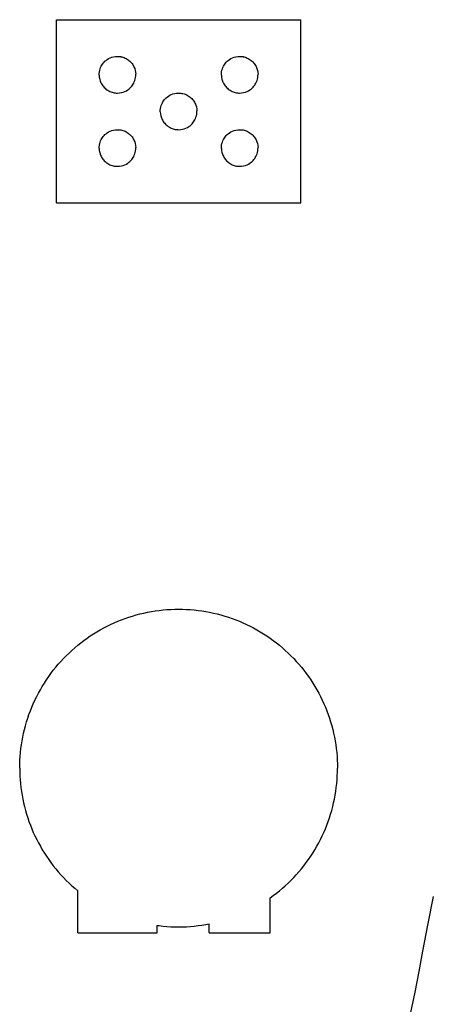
# Model space of a CAD drawing. Header units: millimetres. Extents: x -1528 to 1528, y -940 to 800.
# Tile 5 of 14: x -52 to 83, y -637 to -315. Entities that reach past the tile are written whole.
import ezdxf

# ---------------------------------------------------------------- set-up
doc = ezdxf.new("R2010")
doc.units = ezdxf.units.MM
doc.layers.add('VISIBLE', color=7, linetype='Continuous')

msp = doc.modelspace()

# ---------------------------------------------------------------- linework, layer by layer
at = {"layer": 'VISIBLE'}
for p, q in [((-40.01, -315.04), (-40, -315.03)), ((-40.01, -375.05), (-40.01, -315.04)), ((-40.01, -315.04), (40.01, -315.04)), ((40, -315.03), (40.01, -315.04)), ((40.01, -375.05), (40.01, -315.04)), ((-24.41, -328.97), (-24.1, -328.66)), ((-24.41, -328.97), (-24.1, -328.66)), ((-24.1, -328.66), (-23.75, -328.36)), ((-24.1, -328.66), (-23.75, -328.36)), ((-23.75, -328.36), (-23.35, -328.06)), ((-23.75, -328.36), (-23.35, -328.07)), ((-23.35, -328.07), (-22.9, -327.79)), ((-23.35, -328.06), (-22.9, -327.79)), ((-22.9, -327.79), (-22.4, -327.55)), ((-22.9, -327.79), (-22.4, -327.55)), ((-22.4, -327.55), (-21.86, -327.34)), ((-22.4, -327.55), (-21.86, -327.34)), ((-21.86, -327.34), (-21.26, -327.18)), ((-21.86, -327.34), (-21.26, -327.18)), ((-21.26, -327.18), (-20.63, -327.08)), ((-21.26, -327.18), (-20.63, -327.08)), ((-20.63, -327.08), (-19.96, -327.04)), ((-20.63, -327.08), (-19.96, -327.05)), ((-19.96, -327.04), (-19.61, -327.06)), ((-19.96, -327.05), (-19.61, -327.06)), ((-19.61, -327.06), (-19.27, -327.09)), ((-19.61, -327.06), (-19.27, -327.09)), ((-19.27, -327.09), (-18.91, -327.15)), ((-19.27, -327.09), (-18.91, -327.14)), ((-18.91, -327.14), (-18.56, -327.22)), ((-18.91, -327.15), (-18.56, -327.22)), ((-18.56, -327.22), (-18.21, -327.32)), ((-18.56, -327.22), (-18.21, -327.32)), ((-18.21, -327.32), (-17.86, -327.44)), ((-18.21, -327.32), (-17.86, -327.44)), ((-17.86, -327.44), (-17.52, -327.58)), ((-17.86, -327.44), (-17.52, -327.58)), ((-17.52, -327.58), (-17.19, -327.75)), ((-17.52, -327.58), (-17.19, -327.75)), ((-17.19, -327.75), (-16.86, -327.93)), ((-17.19, -327.75), (-16.86, -327.93)), ((-16.86, -327.93), (-16.55, -328.14)), ((-16.86, -327.93), (-16.55, -328.14)), ((-16.55, -328.14), (-16.25, -328.36)), ((-16.55, -328.14), (-16.25, -328.36)), ((-16.25, -328.36), (-15.97, -328.61)), ((-16.25, -328.36), (-15.97, -328.61)), ((-15.97, -328.61), (-15.7, -328.87)), ((-15.97, -328.61), (-15.7, -328.87)), ((-15.7, -328.87), (-15.45, -329.14)), ((-15.7, -328.87), (-15.45, -329.14)), ((15.6, -328.97), (15.91, -328.66)), ((15.6, -328.97), (15.91, -328.66)), ((15.91, -328.66), (16.26, -328.36)), ((15.91, -328.66), (16.26, -328.36)), ((16.26, -328.36), (16.66, -328.06)), ((16.26, -328.36), (16.66, -328.07)), ((16.66, -328.07), (17.1, -327.79)), ((16.66, -328.06), (17.1, -327.79)), ((17.1, -327.79), (17.6, -327.55)), ((17.1, -327.79), (17.6, -327.55)), ((17.6, -327.55), (18.15, -327.34)), ((17.6, -327.55), (18.15, -327.34)), ((18.15, -327.34), (18.74, -327.18)), ((18.15, -327.34), (18.74, -327.18)), ((18.74, -327.18), (19.38, -327.08)), ((18.74, -327.18), (19.38, -327.08)), ((19.38, -327.08), (20.05, -327.04)), ((19.38, -327.08), (20.05, -327.05)), ((20.05, -327.04), (20.39, -327.06)), ((20.05, -327.05), (20.39, -327.06)), ((20.39, -327.06), (20.74, -327.09)), ((20.39, -327.06), (20.74, -327.09)), ((20.74, -327.09), (21.09, -327.15)), ((20.74, -327.09), (21.09, -327.14)), ((21.09, -327.14), (21.44, -327.22)), ((21.09, -327.15), (21.44, -327.22)), ((21.44, -327.22), (21.79, -327.32)), ((21.44, -327.22), (21.79, -327.32)), ((21.79, -327.32), (22.14, -327.44)), ((21.79, -327.32), (22.14, -327.44)), ((22.14, -327.44), (22.48, -327.58)), ((22.14, -327.44), (22.48, -327.58)), ((22.48, -327.58), (22.82, -327.75)), ((22.48, -327.58), (22.82, -327.75)), ((22.82, -327.75), (23.14, -327.93)), ((22.82, -327.75), (23.14, -327.93)), ((23.14, -327.93), (23.46, -328.14)), ((23.14, -327.93), (23.46, -328.14)), ((23.46, -328.14), (23.76, -328.36)), ((23.46, -328.14), (23.76, -328.36)), ((23.76, -328.36), (24.04, -328.61)), ((23.76, -328.36), (24.04, -328.61)), ((24.04, -328.61), (24.31, -328.87)), ((24.04, -328.61), (24.31, -328.87)), ((24.31, -328.87), (24.56, -329.14)), ((24.31, -328.87), (24.56, -329.14)), ((-25.93, -332.09), (-25.82, -331.58)), ((-25.93, -332.09), (-25.82, -331.58)), ((-25.82, -331.58), (-25.68, -331.11)), ((-25.82, -331.58), (-25.68, -331.11)), ((-25.68, -331.11), (-25.51, -330.67)), ((-25.68, -331.11), (-25.51, -330.67)), ((-25.51, -330.67), (-25.33, -330.27)), ((-25.51, -330.67), (-25.33, -330.28)), ((-25.33, -330.28), (-25.12, -329.92)), ((-25.33, -330.27), (-25.12, -329.92)), ((-25.12, -329.92), (-24.91, -329.59)), ((-25.12, -329.92), (-24.91, -329.59)), ((-24.91, -329.59), (-24.68, -329.28)), ((-24.91, -329.59), (-24.68, -329.29)), ((-24.68, -329.29), (-24.41, -328.97)), ((-24.68, -329.28), (-24.41, -328.97)), ((-15.45, -329.14), (-15.22, -329.43)), ((-15.45, -329.14), (-15.22, -329.42)), ((-15.22, -329.42), (-15.01, -329.72)), ((-15.22, -329.43), (-15.01, -329.72)), ((-15.01, -329.72), (-14.82, -330.03)), ((-15.01, -329.72), (-14.82, -330.03)), ((-14.82, -330.03), (-14.65, -330.34)), ((-14.82, -330.03), (-14.65, -330.34)), ((-14.65, -330.34), (-14.5, -330.66)), ((-14.65, -330.34), (-14.5, -330.66)), ((-14.5, -330.66), (-14.37, -330.98)), ((-14.5, -330.66), (-14.37, -330.98)), ((-14.37, -330.98), (-14.17, -331.62)), ((-14.37, -330.98), (-14.17, -331.62)), ((-14.17, -331.62), (-14.05, -332.25)), ((-14.17, -331.62), (-14.05, -332.25)), ((14.08, -332.09), (14.18, -331.58)), ((14.08, -332.09), (14.18, -331.58)), ((14.18, -331.58), (14.32, -331.11)), ((14.18, -331.58), (14.32, -331.11)), ((14.32, -331.11), (14.49, -330.67)), ((14.32, -331.11), (14.49, -330.67)), ((14.49, -330.67), (14.68, -330.27)), ((14.49, -330.67), (14.68, -330.28)), ((14.68, -330.28), (14.88, -329.92)), ((14.68, -330.27), (14.88, -329.92)), ((14.88, -329.92), (15.09, -329.59)), ((14.88, -329.92), (15.09, -329.59)), ((15.09, -329.59), (15.33, -329.28)), ((15.09, -329.59), (15.33, -329.29)), ((15.33, -329.29), (15.6, -328.97)), ((15.33, -329.28), (15.6, -328.97)), ((24.56, -329.14), (24.79, -329.43)), ((24.56, -329.14), (24.79, -329.42)), ((24.79, -329.42), (25, -329.72)), ((24.79, -329.43), (25, -329.72)), ((25, -329.72), (25.19, -330.03)), ((25, -329.72), (25.19, -330.03)), ((25.19, -330.03), (25.36, -330.34)), ((25.19, -330.03), (25.36, -330.34)), ((25.36, -330.34), (25.51, -330.66)), ((25.36, -330.34), (25.51, -330.66)), ((25.51, -330.66), (25.64, -330.98)), ((25.51, -330.66), (25.64, -330.98)), ((25.64, -330.98), (25.83, -331.62)), ((25.64, -330.98), (25.83, -331.62)), ((25.83, -331.62), (25.95, -332.25)), ((25.83, -331.62), (25.95, -332.25)), ((-26, -333.23), (-25.99, -332.65)), ((-26, -333.23), (-25.95, -333.84)), ((-25.99, -332.65), (-25.93, -332.09)), ((-25.99, -332.64), (-25.93, -332.09)), ((-25.99, -332.65), (-25.99, -332.64)), ((-25.95, -333.84), (-25.83, -334.47)), ((-25.83, -334.47), (-25.64, -335.12)), ((-25.64, -335.12), (-25.51, -335.44)), ((-14.49, -335.42), (-14.32, -334.99)), ((-14.32, -334.99), (-14.18, -334.51)), ((-14.18, -334.51), (-14.08, -334)), ((-14.08, -334), (-14.02, -333.45)), ((-14.05, -332.25), (-14, -332.86)), ((-14.05, -332.25), (-14, -332.86)), ((-14.02, -333.45), (-14, -332.86)), ((-14.02, -333.45), (-14, -332.86)), ((-14.02, -333.45), (-14.02, -333.45)), ((14, -333.23), (14.02, -332.64)), ((14, -333.23), (14.02, -332.65)), ((14, -333.23), (14, -333.23)), ((14, -333.23), (14.05, -333.84)), ((14.02, -332.65), (14.08, -332.09)), ((14.02, -332.64), (14.08, -332.09)), ((14.05, -333.84), (14.17, -334.47)), ((14.17, -334.47), (14.37, -335.12)), ((14.37, -335.12), (14.5, -335.44)), ((25.51, -335.42), (25.68, -334.99)), ((25.68, -334.99), (25.82, -334.51)), ((25.82, -334.51), (25.93, -334)), ((25.93, -334), (25.99, -333.45)), ((25.95, -332.25), (26, -332.86)), ((25.99, -333.45), (26, -332.86)), ((26, -332.86), (26, -332.86)), ((-25.51, -335.44), (-25.36, -335.75)), ((-25.51, -335.44), (-25.36, -335.75)), ((-25.36, -335.75), (-25.19, -336.07)), ((-25.36, -335.75), (-25.19, -336.07)), ((-25.19, -336.07), (-25, -336.37)), ((-25.19, -336.07), (-25, -336.37)), ((-25, -336.37), (-24.79, -336.67)), ((-25, -336.37), (-24.79, -336.67)), ((-24.79, -336.67), (-24.56, -336.95)), ((-24.79, -336.67), (-24.56, -336.95)), ((-24.56, -336.95), (-24.31, -337.23)), ((-24.31, -337.23), (-24.04, -337.49)), ((-24.04, -337.49), (-23.76, -337.73)), ((-23.76, -337.73), (-23.46, -337.96)), ((-23.46, -337.96), (-23.14, -338.16)), ((-23.14, -338.16), (-22.82, -338.35)), ((-22.82, -338.35), (-22.48, -338.51)), ((-22.48, -338.51), (-22.14, -338.65)), ((-17.6, -338.55), (-17.1, -338.3)), ((-17.1, -338.3), (-16.66, -338.03)), ((-16.66, -338.03), (-16.26, -337.74)), ((-16.26, -337.74), (-15.91, -337.43)), ((-15.91, -337.43), (-15.6, -337.12)), ((-15.6, -337.12), (-15.33, -336.81)), ((-15.33, -336.81), (-15.09, -336.5)), ((-15.09, -336.5), (-14.88, -336.18)), ((-14.88, -336.18), (-14.68, -335.82)), ((-14.68, -335.82), (-14.49, -335.42)), ((14.5, -335.44), (14.65, -335.75)), ((14.5, -335.44), (14.65, -335.75)), ((14.65, -335.75), (14.82, -336.07)), ((14.65, -335.75), (14.82, -336.07)), ((14.82, -336.07), (15.01, -336.37)), ((14.82, -336.07), (15.01, -336.37)), ((15.01, -336.37), (15.22, -336.67)), ((15.01, -336.37), (15.22, -336.67)), ((15.22, -336.67), (15.45, -336.95)), ((15.22, -336.67), (15.45, -336.95)), ((15.45, -336.95), (15.7, -337.23)), ((15.7, -337.23), (15.97, -337.49)), ((15.97, -337.49), (16.25, -337.73)), ((16.25, -337.73), (16.55, -337.96)), ((16.55, -337.96), (16.86, -338.16)), ((16.86, -338.16), (17.19, -338.35)), ((17.19, -338.35), (17.52, -338.51)), ((17.52, -338.51), (17.86, -338.65)), ((22.4, -338.55), (22.9, -338.3)), ((22.9, -338.3), (23.35, -338.03)), ((23.35, -338.03), (23.75, -337.74)), ((23.75, -337.74), (24.1, -337.43)), ((24.1, -337.43), (24.41, -337.12)), ((24.41, -337.12), (24.68, -336.81)), ((24.68, -336.81), (24.91, -336.5)), ((24.91, -336.5), (25.12, -336.18)), ((25.12, -336.18), (25.33, -335.82)), ((25.33, -335.82), (25.51, -335.42)), ((-22.14, -338.65), (-21.79, -338.77)), ((-21.79, -338.77), (-21.44, -338.87)), ((-21.44, -338.87), (-21.09, -338.95)), ((-21.44, -338.87), (-21.09, -338.95)), ((-21.09, -338.95), (-20.74, -339)), ((-21.09, -338.95), (-20.74, -339)), ((-20.74, -339), (-20.39, -339.04)), ((-20.74, -339), (-20.39, -339.04)), ((-20.39, -339.04), (-20.05, -339.05)), ((-20.39, -339.04), (-20.05, -339.05)), ((-20.05, -339.05), (-19.38, -339.02)), ((-19.38, -339.02), (-18.74, -338.91)), ((-18.74, -338.91), (-18.15, -338.75)), ((-18.15, -338.75), (-17.6, -338.55)), ((-5.12, -341.92), (-4.91, -341.59)), ((-5.12, -341.92), (-4.91, -341.6)), ((-4.91, -341.6), (-4.68, -341.29)), ((-4.91, -341.59), (-4.68, -341.29)), ((-4.68, -341.29), (-4.41, -340.97)), ((-4.68, -341.29), (-4.41, -340.98)), ((-4.41, -340.98), (-4.1, -340.66)), ((-4.41, -340.97), (-4.1, -340.66)), ((-4.1, -340.66), (-3.74, -340.36)), ((-4.1, -340.66), (-3.74, -340.36)), ((-3.74, -340.36), (-3.35, -340.07)), ((-3.74, -340.36), (-3.35, -340.07)), ((-3.35, -340.07), (-2.9, -339.79)), ((-3.35, -340.07), (-2.9, -339.79)), ((-2.9, -339.79), (-2.4, -339.55)), ((-2.9, -339.79), (-2.4, -339.55)), ((-2.4, -339.55), (-1.85, -339.34)), ((-2.4, -339.55), (-1.85, -339.34)), ((-1.85, -339.34), (-1.26, -339.18)), ((-1.85, -339.34), (-1.26, -339.18)), ((-1.26, -339.18), (-0.63, -339.08)), ((-1.26, -339.18), (-0.63, -339.08)), ((-0.63, -339.08), (0.04, -339.05)), ((-0.63, -339.08), (0.04, -339.05)), ((0.04, -339.05), (0.39, -339.06)), ((0.04, -339.05), (0.39, -339.06)), ((0.39, -339.06), (0.74, -339.09)), ((0.39, -339.06), (0.74, -339.09)), ((0.74, -339.09), (1.09, -339.15)), ((0.74, -339.09), (1.09, -339.15)), ((1.09, -339.15), (1.44, -339.22)), ((1.09, -339.15), (1.44, -339.22)), ((1.44, -339.22), (1.79, -339.32)), ((1.44, -339.22), (1.79, -339.32)), ((1.79, -339.32), (2.14, -339.44)), ((1.79, -339.32), (2.14, -339.44)), ((2.14, -339.44), (2.48, -339.58)), ((2.14, -339.44), (2.48, -339.58)), ((2.48, -339.58), (2.81, -339.75)), ((2.48, -339.58), (2.81, -339.75)), ((2.81, -339.75), (3.14, -339.94)), ((2.81, -339.75), (3.14, -339.93)), ((3.14, -339.93), (3.45, -340.14)), ((3.14, -339.94), (3.45, -340.14)), ((3.45, -340.14), (3.75, -340.37)), ((3.45, -340.14), (3.75, -340.36)), ((3.75, -340.36), (4.04, -340.61)), ((3.75, -340.37), (4.04, -340.61)), ((4.04, -340.61), (4.3, -340.87)), ((4.04, -340.61), (4.3, -340.87)), ((4.3, -340.87), (4.55, -341.14)), ((4.3, -340.87), (4.55, -341.14)), ((4.55, -341.14), (4.79, -341.43)), ((4.55, -341.14), (4.79, -341.43)), ((4.79, -341.43), (5, -341.73)), ((4.79, -341.43), (5, -341.72)), ((5, -341.72), (5.19, -342.03)), ((5, -341.73), (5.19, -342.03)), ((17.86, -338.65), (18.21, -338.77)), ((18.21, -338.77), (18.56, -338.87)), ((18.56, -338.87), (18.91, -338.95)), ((18.56, -338.87), (18.91, -338.95)), ((18.91, -338.95), (19.27, -339)), ((18.91, -338.95), (19.27, -339)), ((19.27, -339), (19.61, -339.04)), ((19.27, -339), (19.61, -339.04)), ((19.61, -339.04), (19.96, -339.05)), ((19.61, -339.04), (19.96, -339.05)), ((19.96, -339.05), (20.63, -339.02)), ((20.63, -339.02), (21.26, -338.91)), ((21.26, -338.91), (21.86, -338.75)), ((21.86, -338.75), (22.4, -338.55)), ((-6, -345.23), (-5.99, -344.65)), ((-5.99, -344.65), (-5.92, -344.09)), ((-5.99, -344.65), (-5.92, -344.1)), ((-5.92, -344.1), (-5.82, -343.58)), ((-5.92, -344.09), (-5.82, -343.58)), ((-5.82, -343.58), (-5.68, -343.11)), ((-5.82, -343.58), (-5.68, -343.11)), ((-5.68, -343.11), (-5.51, -342.67)), ((-5.68, -343.11), (-5.51, -342.67)), ((-5.51, -342.67), (-5.32, -342.28)), ((-5.51, -342.67), (-5.32, -342.28)), ((-5.32, -342.28), (-5.12, -341.92)), ((-5.32, -342.28), (-5.12, -341.92)), ((5.19, -342.03), (5.36, -342.34)), ((5.19, -342.03), (5.36, -342.34)), ((5.36, -342.34), (5.51, -342.66)), ((5.36, -342.34), (5.51, -342.66)), ((5.51, -342.66), (5.63, -342.98)), ((5.51, -342.66), (5.63, -342.98)), ((5.63, -342.98), (5.83, -343.62)), ((5.63, -342.98), (5.83, -343.62)), ((5.83, -343.62), (5.95, -344.25)), ((5.83, -343.62), (5.95, -344.25)), ((5.95, -344.25), (6, -344.87)), ((5.95, -344.25), (6, -344.86)), ((5.99, -345.45), (6, -344.87)), ((6, -344.86), (6, -344.87)), ((-6, -345.23), (-6, -345.23)), ((-6, -345.23), (-5.95, -345.84)), ((-5.95, -345.84), (-5.83, -346.48)), ((-5.83, -346.48), (-5.63, -347.12)), ((-5.63, -347.12), (-5.51, -347.44)), ((-5.51, -347.44), (-5.36, -347.75)), ((-5.51, -347.44), (-5.36, -347.75)), ((-5.36, -347.75), (-5.19, -348.07)), ((-5.36, -347.75), (-5.19, -348.07)), ((-5.19, -348.07), (-5, -348.37)), ((-5.19, -348.07), (-5, -348.37)), ((4.91, -348.5), (5.12, -348.18)), ((5.12, -348.18), (5.32, -347.82)), ((5.32, -347.82), (5.51, -347.42)), ((5.51, -347.42), (5.68, -346.99)), ((5.68, -346.99), (5.82, -346.52)), ((5.82, -346.52), (5.92, -346)), ((5.92, -346), (5.99, -345.45)), ((-22.4, -351.55), (-21.86, -351.34)), ((-22.4, -351.55), (-21.86, -351.34)), ((-21.86, -351.34), (-21.26, -351.18)), ((-21.86, -351.34), (-21.26, -351.18)), ((-21.26, -351.18), (-20.63, -351.08)), ((-21.26, -351.18), (-20.63, -351.08)), ((-20.63, -351.08), (-19.96, -351.05)), ((-20.63, -351.08), (-19.96, -351.05)), ((-19.96, -351.05), (-19.61, -351.06)), ((-19.96, -351.05), (-19.61, -351.06)), ((-19.61, -351.06), (-19.27, -351.1)), ((-19.61, -351.06), (-19.27, -351.09)), ((-19.27, -351.09), (-18.91, -351.15)), ((-19.27, -351.1), (-18.91, -351.15)), ((-18.91, -351.15), (-18.56, -351.23)), ((-18.91, -351.15), (-18.56, -351.22)), ((-18.56, -351.22), (-18.21, -351.32)), ((-18.56, -351.23), (-18.21, -351.32)), ((-18.21, -351.32), (-17.86, -351.44)), ((-18.21, -351.32), (-17.86, -351.44)), ((-5, -348.37), (-4.79, -348.67)), ((-5, -348.37), (-4.79, -348.67)), ((-4.79, -348.67), (-4.55, -348.96)), ((-4.79, -348.67), (-4.55, -348.96)), ((-4.55, -348.96), (-4.3, -349.23)), ((-4.3, -349.23), (-4.04, -349.49)), ((-4.04, -349.49), (-3.75, -349.73)), ((-3.75, -349.73), (-3.45, -349.96)), ((-3.45, -349.96), (-3.14, -350.16)), ((-3.14, -350.16), (-2.81, -350.35)), ((-2.81, -350.35), (-2.48, -350.51)), ((-2.48, -350.51), (-2.14, -350.66)), ((-2.14, -350.66), (-1.79, -350.78)), ((-1.79, -350.78), (-1.44, -350.87)), ((-1.44, -350.87), (-1.09, -350.95)), ((-1.44, -350.87), (-1.09, -350.95)), ((-1.09, -350.95), (-0.74, -351)), ((-1.09, -350.95), (-0.74, -351)), ((-0.74, -351), (-0.39, -351.04)), ((-0.74, -351), (-0.39, -351.04)), ((-0.39, -351.04), (-0.04, -351.05)), ((-0.39, -351.04), (-0.04, -351.05)), ((-0.04, -351.05), (0.63, -351.02)), ((0.63, -351.02), (1.26, -350.92)), ((1.26, -350.92), (1.85, -350.76)), ((1.85, -350.76), (2.4, -350.55)), ((2.4, -350.55), (2.9, -350.3)), ((2.9, -350.3), (3.35, -350.03)), ((3.35, -350.03), (3.74, -349.74)), ((3.74, -349.74), (4.1, -349.43)), ((4.1, -349.43), (4.41, -349.12)), ((4.41, -349.12), (4.68, -348.81)), ((4.68, -348.81), (4.91, -348.5)), ((17.6, -351.55), (18.15, -351.34)), ((17.6, -351.55), (18.15, -351.34)), ((18.15, -351.34), (18.74, -351.18)), ((18.15, -351.34), (18.74, -351.18)), ((18.74, -351.18), (19.38, -351.08)), ((18.74, -351.18), (19.38, -351.08)), ((19.38, -351.08), (20.05, -351.05)), ((19.38, -351.08), (20.05, -351.05)), ((20.05, -351.05), (20.39, -351.06)), ((20.05, -351.05), (20.39, -351.06)), ((20.39, -351.06), (20.74, -351.1)), ((20.39, -351.06), (20.74, -351.09)), ((20.74, -351.09), (21.09, -351.15)), ((20.74, -351.1), (21.09, -351.15)), ((21.09, -351.15), (21.44, -351.23)), ((21.09, -351.15), (21.44, -351.22)), ((21.44, -351.22), (21.79, -351.32)), ((21.44, -351.23), (21.79, -351.32)), ((21.79, -351.32), (22.14, -351.44)), ((21.79, -351.32), (22.14, -351.44)), ((-25.51, -354.68), (-25.33, -354.28)), ((-25.51, -354.67), (-25.33, -354.28)), ((-25.33, -354.28), (-25.12, -353.92)), ((-25.33, -354.28), (-25.12, -353.92)), ((-25.12, -353.92), (-24.91, -353.6)), ((-25.12, -353.92), (-24.91, -353.6)), ((-24.91, -353.6), (-24.68, -353.29)), ((-24.91, -353.6), (-24.68, -353.29)), ((-24.68, -353.29), (-24.41, -352.98)), ((-24.68, -353.29), (-24.41, -352.98)), ((-24.41, -352.98), (-24.1, -352.66)), ((-24.41, -352.98), (-24.1, -352.67)), ((-24.1, -352.67), (-23.75, -352.36)), ((-24.1, -352.66), (-23.75, -352.36)), ((-23.75, -352.36), (-23.35, -352.07)), ((-23.75, -352.36), (-23.35, -352.07)), ((-23.35, -352.07), (-22.9, -351.79)), ((-23.35, -352.07), (-22.9, -351.8)), ((-22.9, -351.8), (-22.4, -351.55)), ((-22.9, -351.79), (-22.4, -351.55)), ((-17.86, -351.44), (-17.52, -351.59)), ((-17.86, -351.44), (-17.52, -351.58)), ((-17.52, -351.58), (-17.19, -351.75)), ((-17.52, -351.59), (-17.19, -351.75)), ((-17.19, -351.75), (-16.86, -351.94)), ((-17.19, -351.75), (-16.86, -351.94)), ((-16.86, -351.94), (-16.55, -352.14)), ((-16.86, -351.94), (-16.55, -352.14)), ((-16.55, -352.14), (-16.25, -352.37)), ((-16.55, -352.14), (-16.25, -352.37)), ((-16.25, -352.37), (-15.97, -352.61)), ((-16.25, -352.37), (-15.97, -352.61)), ((-15.97, -352.61), (-15.7, -352.87)), ((-15.97, -352.61), (-15.7, -352.87)), ((-15.7, -352.87), (-15.45, -353.14)), ((-15.7, -352.87), (-15.45, -353.14)), ((-15.45, -353.14), (-15.22, -353.43)), ((-15.45, -353.14), (-15.22, -353.43)), ((-15.22, -353.43), (-15.01, -353.73)), ((-15.22, -353.43), (-15.01, -353.73)), ((-15.01, -353.73), (-14.82, -354.03)), ((-15.01, -353.73), (-14.82, -354.03)), ((-14.82, -354.03), (-14.65, -354.35)), ((-14.82, -354.03), (-14.65, -354.34)), ((-14.65, -354.34), (-14.5, -354.66)), ((-14.65, -354.35), (-14.5, -354.66)), ((14.49, -354.68), (14.68, -354.28)), ((14.49, -354.67), (14.68, -354.28)), ((14.68, -354.28), (14.88, -353.92)), ((14.68, -354.28), (14.88, -353.92)), ((14.88, -353.92), (15.09, -353.6)), ((14.88, -353.92), (15.09, -353.6)), ((15.09, -353.6), (15.33, -353.29)), ((15.09, -353.6), (15.33, -353.29)), ((15.33, -353.29), (15.6, -352.98)), ((15.33, -353.29), (15.6, -352.98)), ((15.6, -352.98), (15.91, -352.66)), ((15.6, -352.98), (15.91, -352.67)), ((15.91, -352.67), (16.26, -352.36)), ((15.91, -352.66), (16.26, -352.36)), ((16.26, -352.36), (16.66, -352.07)), ((16.26, -352.36), (16.66, -352.07)), ((16.66, -352.07), (17.1, -351.79)), ((16.66, -352.07), (17.1, -351.8)), ((17.1, -351.8), (17.6, -351.55)), ((17.1, -351.79), (17.6, -351.55)), ((22.14, -351.44), (22.48, -351.59)), ((22.14, -351.44), (22.48, -351.58)), ((22.48, -351.58), (22.82, -351.75)), ((22.48, -351.59), (22.82, -351.75)), ((22.82, -351.75), (23.14, -351.94)), ((22.82, -351.75), (23.14, -351.94)), ((23.14, -351.94), (23.46, -352.14)), ((23.14, -351.94), (23.46, -352.14)), ((23.46, -352.14), (23.76, -352.37)), ((23.46, -352.14), (23.76, -352.37)), ((23.76, -352.37), (24.04, -352.61)), ((23.76, -352.37), (24.04, -352.61)), ((24.04, -352.61), (24.31, -352.87)), ((24.04, -352.61), (24.31, -352.87)), ((24.31, -352.87), (24.56, -353.14)), ((24.31, -352.87), (24.56, -353.14)), ((24.56, -353.14), (24.79, -353.43)), ((24.56, -353.14), (24.79, -353.43)), ((24.79, -353.43), (25, -353.73)), ((24.79, -353.43), (25, -353.73)), ((25, -353.73), (25.19, -354.03)), ((25, -353.73), (25.19, -354.03)), ((25.19, -354.03), (25.36, -354.35)), ((25.19, -354.03), (25.36, -354.34)), ((25.36, -354.34), (25.51, -354.66)), ((25.36, -354.35), (25.51, -354.66)), ((-26, -357.23), (-25.99, -356.65)), ((-26, -357.23), (-25.95, -357.85)), ((-25.99, -356.65), (-25.93, -356.1)), ((-25.99, -356.65), (-25.93, -356.1)), ((-25.99, -356.65), (-25.99, -356.65)), ((-25.95, -357.85), (-25.83, -358.48)), ((-25.93, -356.1), (-25.82, -355.58)), ((-25.93, -356.1), (-25.82, -355.58)), ((-25.82, -355.58), (-25.68, -355.11)), ((-25.82, -355.58), (-25.68, -355.11)), ((-25.68, -355.11), (-25.51, -354.67)), ((-25.68, -355.11), (-25.51, -354.68)), ((-14.5, -354.66), (-14.37, -354.98)), ((-14.5, -354.66), (-14.37, -354.98)), ((-14.37, -354.98), (-14.17, -355.62)), ((-14.37, -354.98), (-14.17, -355.62)), ((-14.17, -355.62), (-14.05, -356.26)), ((-14.17, -355.62), (-14.05, -356.25)), ((-14.08, -358), (-14.02, -357.45)), ((-14.05, -356.25), (-14, -356.87)), ((-14.05, -356.26), (-14, -356.87)), ((-14.02, -357.45), (-14, -356.87)), ((-14.02, -357.45), (-14, -356.87)), ((-14.02, -357.45), (-14.02, -357.45)), ((14, -357.23), (14.02, -356.65)), ((14, -357.23), (14.02, -356.65)), ((14, -357.23), (14, -357.23)), ((14, -357.23), (14.05, -357.85)), ((14.02, -356.65), (14.08, -356.1)), ((14.02, -356.65), (14.08, -356.1)), ((14.05, -357.85), (14.17, -358.48)), ((14.08, -356.1), (14.18, -355.58)), ((14.08, -356.1), (14.18, -355.58)), ((14.18, -355.58), (14.32, -355.11)), ((14.18, -355.58), (14.32, -355.11)), ((14.32, -355.11), (14.49, -354.67)), ((14.32, -355.11), (14.49, -354.68)), ((25.51, -354.66), (25.64, -354.98)), ((25.51, -354.66), (25.64, -354.98)), ((25.64, -354.98), (25.83, -355.62)), ((25.64, -354.98), (25.83, -355.62)), ((25.83, -355.62), (25.95, -356.26)), ((25.83, -355.62), (25.95, -356.25)), ((25.93, -358), (25.99, -357.45)), ((25.95, -356.25), (26, -356.87)), ((25.95, -356.26), (26, -356.87)), ((25.99, -357.45), (26, -356.87)), ((26, -356.87), (26, -356.87)), ((-25.83, -358.48), (-25.64, -359.12)), ((-25.64, -359.12), (-25.51, -359.44)), ((-25.51, -359.44), (-25.36, -359.76)), ((-25.51, -359.44), (-25.36, -359.76)), ((-25.36, -359.76), (-25.19, -360.07)), ((-25.36, -359.76), (-25.19, -360.07)), ((-25.19, -360.07), (-25, -360.37)), ((-25.19, -360.07), (-25, -360.37)), ((-25, -360.37), (-24.79, -360.67)), ((-25, -360.37), (-24.79, -360.67)), ((-24.79, -360.67), (-24.56, -360.96)), ((-24.79, -360.67), (-24.56, -360.96)), ((-24.56, -360.96), (-24.31, -361.23)), ((-15.6, -361.12), (-15.33, -360.81)), ((-15.33, -360.81), (-15.09, -360.5)), ((-15.09, -360.5), (-14.88, -360.18)), ((-14.88, -360.18), (-14.68, -359.82)), ((-14.68, -359.82), (-14.49, -359.43)), ((-14.49, -359.43), (-14.32, -358.99)), ((-14.32, -358.99), (-14.18, -358.52)), ((-14.18, -358.52), (-14.08, -358)), ((14.17, -358.48), (14.37, -359.12)), ((14.37, -359.12), (14.5, -359.44)), ((14.5, -359.44), (14.65, -359.76)), ((14.5, -359.44), (14.65, -359.76)), ((14.65, -359.76), (14.82, -360.07)), ((14.65, -359.76), (14.82, -360.07)), ((14.82, -360.07), (15.01, -360.37)), ((14.82, -360.07), (15.01, -360.37)), ((15.01, -360.37), (15.22, -360.67)), ((15.01, -360.37), (15.22, -360.67)), ((15.22, -360.67), (15.45, -360.96)), ((15.22, -360.67), (15.45, -360.96)), ((15.45, -360.96), (15.7, -361.23)), ((24.41, -361.12), (24.68, -360.81)), ((24.68, -360.81), (24.91, -360.5)), ((24.91, -360.5), (25.12, -360.18)), ((25.12, -360.18), (25.33, -359.82)), ((25.33, -359.82), (25.51, -359.43)), ((25.51, -359.43), (25.68, -358.99)), ((25.68, -358.99), (25.82, -358.52)), ((25.82, -358.52), (25.93, -358)), ((-24.31, -361.23), (-24.04, -361.49)), ((-24.04, -361.49), (-23.76, -361.73)), ((-23.76, -361.73), (-23.46, -361.96)), ((-23.46, -361.96), (-23.14, -362.16)), ((-23.14, -362.16), (-22.82, -362.35)), ((-22.82, -362.35), (-22.48, -362.51)), ((-22.48, -362.51), (-22.14, -362.66)), ((-22.14, -362.66), (-21.79, -362.78)), ((-21.79, -362.78), (-21.44, -362.88)), ((-21.44, -362.88), (-21.09, -362.95)), ((-21.44, -362.88), (-21.09, -362.95)), ((-21.09, -362.95), (-20.74, -363.01)), ((-21.09, -362.95), (-20.74, -363.01)), ((-20.74, -363.01), (-20.39, -363.04)), ((-20.74, -363.01), (-20.39, -363.04)), ((-20.39, -363.04), (-20.05, -363.05)), ((-20.39, -363.04), (-20.05, -363.05)), ((-20.05, -363.05), (-19.38, -363.02)), ((-19.38, -363.02), (-18.74, -362.92)), ((-18.74, -362.92), (-18.15, -362.76)), ((-18.15, -362.76), (-17.6, -362.55)), ((-17.6, -362.55), (-17.1, -362.31)), ((-17.1, -362.31), (-16.66, -362.03)), ((-16.66, -362.03), (-16.26, -361.74)), ((-16.26, -361.74), (-15.91, -361.44)), ((-15.91, -361.44), (-15.6, -361.12)), ((15.7, -361.23), (15.97, -361.49)), ((15.97, -361.49), (16.25, -361.73)), ((16.25, -361.73), (16.55, -361.96)), ((16.55, -361.96), (16.86, -362.16)), ((16.86, -362.16), (17.19, -362.35)), ((17.19, -362.35), (17.52, -362.51)), ((17.52, -362.51), (17.86, -362.66)), ((17.86, -362.66), (18.21, -362.78)), ((18.21, -362.78), (18.56, -362.88)), ((18.56, -362.88), (18.91, -362.95)), ((18.56, -362.88), (18.91, -362.95)), ((18.91, -362.95), (19.27, -363.01)), ((18.91, -362.95), (19.27, -363.01)), ((19.27, -363.01), (19.61, -363.04)), ((19.27, -363.01), (19.61, -363.04)), ((19.61, -363.04), (19.96, -363.05)), ((19.61, -363.04), (19.96, -363.05)), ((19.96, -363.05), (20.63, -363.02)), ((20.63, -363.02), (21.26, -362.92)), ((21.26, -362.92), (21.86, -362.76)), ((21.86, -362.76), (22.4, -362.55)), ((22.4, -362.55), (22.9, -362.31)), ((22.9, -362.31), (23.35, -362.03)), ((23.35, -362.03), (23.75, -361.74)), ((23.75, -361.74), (24.1, -361.44)), ((24.1, -361.44), (24.41, -361.12)), ((-40.01, -375.05), (40.01, -375.05)), ((-12.64, -509.63), (-11.39, -509.34)), ((-11.39, -509.34), (-10.15, -509.08)), ((-10.15, -509.08), (-8.89, -508.84)), ((-8.89, -508.84), (-7.63, -508.64)), ((-7.63, -508.64), (-6.37, -508.47)), ((-6.37, -508.47), (-5.1, -508.33)), ((-5.1, -508.33), (-3.83, -508.22)), ((-3.83, -508.22), (-2.55, -508.14)), ((-2.55, -508.14), (-1.28, -508.09)), ((-1.28, -508.09), (0, -508.08)), ((0, -508.08), (1.28, -508.09)), ((1.28, -508.09), (2.55, -508.14)), ((2.55, -508.14), (3.83, -508.22)), ((3.83, -508.22), (5.1, -508.33)), ((5.1, -508.33), (6.37, -508.47)), ((6.37, -508.47), (7.63, -508.64)), ((7.63, -508.64), (8.89, -508.84)), ((8.89, -508.84), (10.15, -509.08)), ((10.15, -509.08), (11.39, -509.34)), ((11.39, -509.34), (12.64, -509.63)), ((-22.24, -513.07), (-21.08, -512.54)), ((-21.08, -512.54), (-19.9, -512.04)), ((-19.9, -512.04), (-18.72, -511.56)), ((-18.72, -511.56), (-17.52, -511.12)), ((-17.52, -511.12), (-16.31, -510.7)), ((-16.31, -510.7), (-15.1, -510.32)), ((-15.1, -510.32), (-13.87, -509.96)), ((-13.87, -509.96), (-12.64, -509.63)), ((12.64, -509.63), (13.87, -509.96)), ((13.87, -509.96), (15.1, -510.32)), ((15.1, -510.32), (16.31, -510.7)), ((16.31, -510.7), (17.52, -511.12)), ((17.52, -511.12), (18.72, -511.56)), ((18.72, -511.56), (19.9, -512.04)), ((19.9, -512.04), (21.08, -512.54)), ((21.08, -512.54), (22.24, -513.07)), ((-27.82, -516.15), (-26.74, -515.48)), ((-26.74, -515.48), (-25.63, -514.83)), ((-25.63, -514.83), (-24.52, -514.22)), ((-24.52, -514.22), (-23.38, -513.63)), ((-23.38, -513.63), (-22.24, -513.07)), ((22.24, -513.07), (23.38, -513.63)), ((23.38, -513.63), (24.52, -514.22)), ((24.52, -514.22), (25.63, -514.83)), ((25.63, -514.83), (26.74, -515.48)), ((26.74, -515.48), (27.82, -516.15)), ((-32.99, -519.88), (-32, -519.08)), ((-32, -519.08), (-30.98, -518.31)), ((-30.98, -518.31), (-29.95, -517.56)), ((-29.95, -517.56), (-28.89, -516.84)), ((-28.89, -516.84), (-27.82, -516.15)), ((27.82, -516.15), (28.89, -516.84)), ((28.89, -516.84), (29.95, -517.56)), ((29.95, -517.56), (30.98, -518.31)), ((30.98, -518.31), (32, -519.08)), ((32, -519.08), (32.99, -519.88)), ((-35.86, -522.42), (-34.93, -521.55)), ((-34.93, -521.55), (-33.97, -520.7)), ((-33.97, -520.7), (-32.99, -519.88)), ((32.99, -519.88), (33.97, -520.7)), ((33.97, -520.7), (34.93, -521.55)), ((34.93, -521.55), (35.86, -522.42)), ((-39.38, -526.11), (-38.54, -525.16)), ((-38.54, -525.16), (-37.67, -524.22)), ((-37.67, -524.22), (-36.78, -523.31)), ((-36.78, -523.31), (-35.86, -522.42)), ((35.86, -522.42), (36.78, -523.31)), ((36.78, -523.31), (37.67, -524.22)), ((37.67, -524.22), (38.54, -525.16)), ((38.54, -525.16), (39.38, -526.11)), ((-41.77, -529.1), (-41, -528.09)), ((-41, -528.09), (-40.2, -527.09)), ((-40.2, -527.09), (-39.38, -526.11)), ((39.38, -526.11), (40.2, -527.09)), ((40.2, -527.09), (41, -528.09)), ((41, -528.09), (41.77, -529.1)), ((-43.94, -532.26), (-43.24, -531.19)), ((-43.24, -531.19), (-42.52, -530.14)), ((-42.52, -530.14), (-41.77, -529.1)), ((41.77, -529.1), (42.52, -530.14)), ((42.52, -530.14), (43.24, -531.19)), ((43.24, -531.19), (43.94, -532.26)), ((-45.87, -535.57), (-45.25, -534.45)), ((-45.25, -534.45), (-44.61, -533.35)), ((-44.61, -533.35), (-43.94, -532.26)), ((43.94, -532.26), (44.61, -533.35)), ((44.61, -533.35), (45.25, -534.45)), ((45.25, -534.45), (45.87, -535.57)), ((-47.55, -539.01), (-47.01, -537.85)), ((-47.01, -537.85), (-46.45, -536.7)), ((-46.45, -536.7), (-45.87, -535.57)), ((45.87, -535.57), (46.45, -536.7)), ((46.45, -536.7), (47.01, -537.85)), ((47.01, -537.85), (47.55, -539.01)), ((-48.97, -542.56), (-48.52, -541.37)), ((-48.52, -541.37), (-48.05, -540.18)), ((-48.05, -540.18), (-47.55, -539.01)), ((47.55, -539.01), (48.05, -540.18)), ((48.05, -540.18), (48.52, -541.37)), ((48.52, -541.37), (48.97, -542.56)), ((-49.77, -544.99), (-49.38, -543.77)), ((-49.38, -543.77), (-48.97, -542.56)), ((48.97, -542.56), (49.38, -543.77)), ((49.38, -543.77), (49.77, -544.99)), ((-50.74, -548.69), (-50.45, -547.45)), ((-50.45, -547.45), (-50.12, -546.21)), ((-50.12, -546.21), (-49.77, -544.99)), ((49.77, -544.99), (50.12, -546.21)), ((50.12, -546.21), (50.45, -547.45)), ((50.45, -547.45), (50.74, -548.69)), ((-51.44, -552.45), (-51.24, -551.19)), ((-51.24, -551.19), (-51.01, -549.94)), ((-51.01, -549.94), (-50.74, -548.69)), ((50.74, -548.69), (51.01, -549.94)), ((51.01, -549.94), (51.24, -551.19)), ((51.24, -551.19), (51.44, -552.45)), ((-51.76, -554.99), (-51.62, -553.72)), ((-51.62, -553.72), (-51.44, -552.45)), ((51.44, -552.45), (51.62, -553.72)), ((51.62, -553.72), (51.76, -554.99)), ((-51.99, -558.81), (-51.95, -557.53)), ((-51.95, -557.53), (-51.87, -556.26)), ((-51.87, -556.26), (-51.76, -554.99)), ((51.76, -554.99), (51.87, -556.26)), ((51.87, -556.26), (51.95, -557.53)), ((51.95, -557.53), (51.99, -558.81)), ((-52.01, -560.08), (-51.99, -558.81)), ((-52.01, -560.08), (-51.99, -561.36)), ((51.99, -558.81), (52.01, -560.08)), ((51.99, -561.36), (52.01, -560.08)), ((-51.99, -561.36), (-51.95, -562.64)), ((-51.95, -562.64), (-51.87, -563.91)), ((-51.87, -563.91), (-51.76, -565.18)), ((51.76, -565.18), (51.87, -563.91)), ((51.87, -563.91), (51.95, -562.64)), ((51.95, -562.64), (51.99, -561.36)), ((-51.76, -565.18), (-51.62, -566.45)), ((-51.62, -566.45), (-51.44, -567.72)), ((51.44, -567.72), (51.62, -566.45)), ((51.62, -566.45), (51.76, -565.18)), ((-51.44, -567.72), (-51.24, -568.98)), ((-51.24, -568.98), (-51.01, -570.23)), ((-51.01, -570.23), (-50.74, -571.48)), ((50.74, -571.48), (51.01, -570.23)), ((51.01, -570.23), (51.24, -568.98)), ((51.24, -568.98), (51.44, -567.72)), ((-50.74, -571.48), (-50.45, -572.72)), ((-50.45, -572.72), (-50.12, -573.96)), ((50.12, -573.96), (50.45, -572.72)), ((50.45, -572.72), (50.74, -571.48)), ((-50.12, -573.96), (-49.77, -575.18)), ((-49.77, -575.18), (-49.38, -576.4)), ((-49.38, -576.4), (-48.97, -577.6)), ((48.97, -577.6), (49.38, -576.4)), ((49.38, -576.4), (49.77, -575.18)), ((49.77, -575.18), (50.12, -573.96)), ((-48.97, -577.6), (-48.52, -578.8)), ((-48.52, -578.8), (-48.05, -579.99)), ((-48.05, -579.99), (-47.55, -581.16)), ((47.55, -581.16), (48.05, -579.99)), ((48.05, -579.99), (48.52, -578.8)), ((48.52, -578.8), (48.97, -577.6)), ((-47.55, -581.16), (-47.01, -582.32)), ((-47.01, -582.32), (-46.45, -583.47)), ((-46.45, -583.47), (-45.87, -584.6)), ((45.87, -584.6), (46.45, -583.47)), ((46.45, -583.47), (47.01, -582.32)), ((47.01, -582.32), (47.55, -581.16)), ((-45.87, -584.6), (-45.25, -585.72)), ((-45.25, -585.72), (-44.61, -586.82)), ((44.61, -586.82), (45.25, -585.72)), ((45.25, -585.72), (45.87, -584.6)), ((-44.61, -586.82), (-43.94, -587.91)), ((-43.94, -587.91), (-43.24, -588.98)), ((-43.24, -588.98), (-42.52, -590.03)), ((42.52, -590.03), (43.24, -588.98)), ((43.24, -588.98), (43.94, -587.91)), ((43.94, -587.91), (44.61, -586.82)), ((-42.52, -590.03), (-41.77, -591.07)), ((-41.77, -591.07), (-41, -592.08)), ((-41, -592.08), (-40.2, -593.08)), ((-40.2, -593.08), (-39.38, -594.05)), ((39.38, -594.05), (40.2, -593.08)), ((40.2, -593.08), (41, -592.08)), ((41, -592.08), (41.77, -591.07)), ((41.77, -591.07), (42.52, -590.03)), ((-39.38, -594.05), (-38.54, -595.01)), ((-38.54, -595.01), (-37.67, -595.95)), ((-37.67, -595.95), (-36.78, -596.86)), ((36.78, -596.86), (37.67, -595.95)), ((37.67, -595.95), (38.54, -595.01)), ((38.54, -595.01), (39.38, -594.05)), ((-36.78, -596.86), (-35.86, -597.75)), ((-35.86, -597.75), (-34.93, -598.62)), ((-34.93, -598.62), (-33.97, -599.46)), ((-33.97, -599.46), (-33, -600.28)), ((32.99, -600.29), (33.97, -599.46)), ((33.97, -599.46), (34.93, -598.62)), ((34.93, -598.62), (35.86, -597.75)), ((35.86, -597.75), (36.78, -596.86)), ((-33, -614.09), (-33, -600.28)), ((30, -602.56), (30.98, -601.86)), ((30, -614.09), (30, -602.56)), ((30.98, -601.86), (32, -601.08)), ((32, -601.08), (32.99, -600.29)), ((81.72, -611.04), (83.43, -602.13)), ((-7, -614.09), (-7, -611.61)), ((-7, -611.61), (-6.37, -611.7)), ((-6.37, -611.7), (-5.1, -611.84)), ((-5.1, -611.84), (-3.83, -611.95)), ((-3.83, -611.95), (-2.55, -612.03)), ((-2.55, -612.03), (-1.28, -612.08)), ((-1.28, -612.08), (0, -612.09)), ((0, -612.09), (1.28, -612.08)), ((1.28, -612.08), (2.55, -612.03)), ((2.55, -612.03), (3.83, -611.95)), ((3.83, -611.95), (5.1, -611.84)), ((5.1, -611.84), (6.37, -611.7)), ((6.37, -611.7), (7.63, -611.53)), ((7.63, -611.53), (8.89, -611.33)), ((8.89, -611.33), (10, -611.12)), ((10, -614.09), (10, -611.12)), ((80, -620), (81.72, -611.04)), ((-33, -614.09), (-33, -614.09)), ((-33, -614.09), (-33, -614.09)), ((-33, -614.09), (-32.96, -614.09)), ((-32.96, -614.09), (-32.89, -614.09)), ((-32.89, -614.09), (-32.78, -614.09)), ((-32.78, -614.09), (-32.63, -614.09)), ((-32.63, -614.09), (-32.44, -614.09)), ((-32.44, -614.09), (-32.21, -614.09)), ((-32.21, -614.09), (-31.93, -614.1)), ((-31.93, -614.1), (-31.61, -614.1)), ((-31.61, -614.1), (-31.24, -614.1)), ((-31.24, -614.1), (-30.83, -614.1)), ((-30.83, -614.1), (-30.37, -614.1)), ((-30.37, -614.1), (-29.87, -614.1)), ((-29.87, -614.1), (-29.33, -614.1)), ((-29.33, -614.1), (-28.75, -614.1)), ((-28.75, -614.1), (-28.13, -614.1)), ((-28.13, -614.1), (-27.48, -614.1)), ((-27.48, -614.1), (-26.81, -614.1)), ((-26.81, -614.1), (-26.1, -614.1)), ((-26.1, -614.1), (-25.38, -614.1)), ((-25.38, -614.1), (-24.64, -614.1)), ((-24.64, -614.1), (-23.88, -614.1)), ((-23.88, -614.1), (-23.12, -614.1)), ((-23.12, -614.1), (-22.36, -614.1)), ((-22.36, -614.1), (-21.6, -614.1)), ((-21.6, -614.1), (-20.84, -614.1)), ((-20.84, -614.1), (-20.1, -614.1)), ((-20.1, -614.1), (-19.37, -614.1)), ((-19.37, -614.1), (-18.65, -614.1)), ((-18.65, -614.1), (-17.95, -614.1)), ((-17.95, -614.1), (-17.27, -614.1)), ((-17.27, -614.1), (-16.62, -614.1)), ((-16.62, -614.1), (-15.98, -614.1)), ((-15.98, -614.1), (-15.38, -614.1)), ((-15.38, -614.1), (-14.8, -614.1)), ((-14.8, -614.1), (-14.25, -614.1)), ((-14.25, -614.1), (-13.72, -614.1)), ((-13.72, -614.1), (-13.22, -614.1)), ((-13.22, -614.1), (-12.75, -614.1)), ((-12.75, -614.1), (-12.31, -614.1)), ((-12.31, -614.1), (-11.89, -614.1)), ((-11.89, -614.1), (-11.5, -614.1)), ((-11.5, -614.1), (-11.13, -614.1)), ((-11.13, -614.1), (-10.78, -614.1)), ((-10.78, -614.1), (-10.46, -614.1)), ((-10.46, -614.1), (-10.15, -614.1)), ((-10.15, -614.1), (-9.87, -614.1)), ((-9.87, -614.1), (-9.37, -614.1)), ((-9.37, -614.1), (-8.91, -614.1)), ((-8.91, -614.1), (-8.69, -614.1)), ((-8.69, -614.1), (-8.47, -614.1)), ((-8.47, -614.1), (-8.26, -614.1)), ((-8.26, -614.1), (-8.06, -614.1)), ((-8.06, -614.1), (-7.87, -614.09)), ((-7.87, -614.09), (-7.7, -614.09)), ((-7.7, -614.09), (-7.54, -614.09)), ((-7.54, -614.09), (-7.4, -614.09)), ((-7.4, -614.09), (-7.27, -614.09)), ((-7.27, -614.09), (-7.17, -614.09)), ((-7.17, -614.09), (-7.09, -614.09)), ((-7.09, -614.09), (-7.03, -614.09)), ((-7.03, -614.09), (-7, -614.09)), ((-7, -614.09), (-7, -614.09)), ((10, -614.09), (10.01, -614.09)), ((10, -614.09), (10, -614.09)), ((10.01, -614.09), (10.03, -614.09)), ((10.03, -614.09), (10.09, -614.09)), ((10.09, -614.09), (10.17, -614.09)), ((10.17, -614.09), (10.29, -614.09)), ((10.29, -614.09), (10.44, -614.09)), ((10.44, -614.09), (10.61, -614.09)), ((10.61, -614.09), (10.83, -614.09)), ((10.83, -614.09), (11.08, -614.09)), ((11.08, -614.09), (11.36, -614.1)), ((11.36, -614.1), (11.68, -614.1)), ((11.68, -614.1), (12.03, -614.1)), ((12.03, -614.1), (12.41, -614.1)), ((12.41, -614.1), (12.83, -614.1)), ((12.83, -614.1), (13.27, -614.1)), ((13.27, -614.1), (13.75, -614.1)), ((13.75, -614.1), (14.25, -614.1)), ((14.25, -614.1), (14.77, -614.1)), ((14.77, -614.1), (15.31, -614.1)), ((15.31, -614.1), (15.87, -614.1)), ((15.87, -614.1), (16.44, -614.1)), ((16.44, -614.1), (17.02, -614.1)), ((17.02, -614.1), (17.6, -614.1)), ((17.6, -614.1), (18.19, -614.1)), ((18.19, -614.1), (18.77, -614.1)), ((18.77, -614.1), (19.36, -614.1)), ((19.36, -614.1), (19.93, -614.1)), ((19.93, -614.1), (20.49, -614.1)), ((20.49, -614.1), (21.05, -614.1)), ((21.05, -614.1), (21.58, -614.1)), ((21.58, -614.1), (22.1, -614.1)), ((22.1, -614.1), (22.61, -614.1)), ((22.61, -614.1), (23.09, -614.1)), ((23.09, -614.1), (23.56, -614.1)), ((23.56, -614.1), (24.01, -614.1)), ((24.01, -614.1), (24.43, -614.1)), ((24.43, -614.1), (24.83, -614.1)), ((24.83, -614.1), (25.22, -614.1)), ((25.22, -614.1), (25.58, -614.1)), ((25.58, -614.1), (25.92, -614.1)), ((25.92, -614.1), (26.24, -614.1)), ((26.24, -614.1), (26.83, -614.1)), ((26.83, -614.1), (27.35, -614.1)), ((27.35, -614.1), (27.8, -614.1)), ((27.8, -614.1), (28.18, -614.1)), ((28.18, -614.1), (28.54, -614.1)), ((28.54, -614.1), (28.87, -614.09)), ((28.87, -614.09), (29.19, -614.09)), ((29.19, -614.09), (29.47, -614.09)), ((29.47, -614.09), (29.59, -614.09)), ((29.59, -614.09), (29.7, -614.09)), ((29.7, -614.09), (29.8, -614.09)), ((29.8, -614.09), (29.88, -614.09)), ((29.88, -614.09), (29.94, -614.09)), ((29.94, -614.09), (29.98, -614.09)), ((29.98, -614.09), (30, -614.09)), ((30, -614.09), (30, -614.09)), ((78.71, -626.71), (80, -620)), ((77.39, -633.44), (78.71, -626.71)), ((76.03, -640.17), (77.39, -633.44))]:
    msp.add_line(p, q, dxfattribs=at)

doc.saveas('drawing.dxf')
